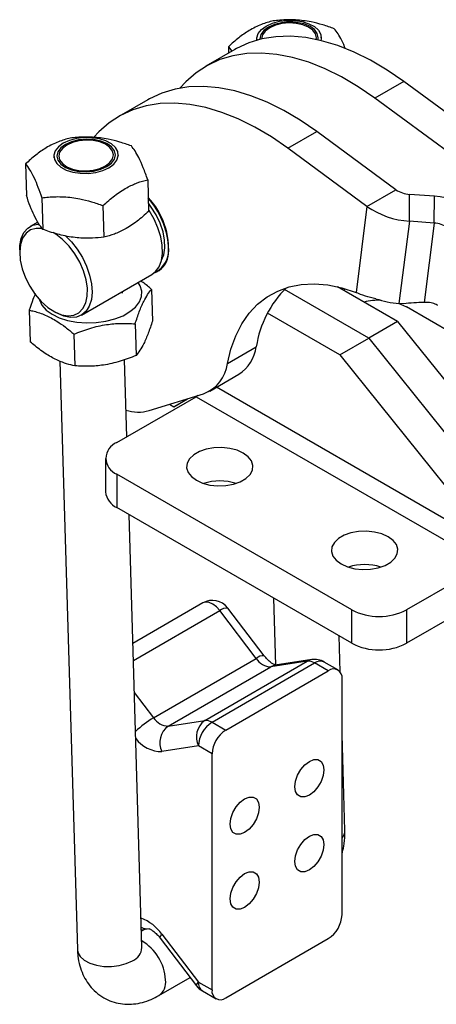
# Model space of a CAD drawing. Extents: x 64 to 609, y 23 to 424.
# Tile 7 of 8: x 447 to 511, y 258 to 410. Entities that reach past the tile are written whole.
import ezdxf

# ---------------------------------------------------------------- set-up
doc = ezdxf.new("R2010")
doc.units = 0
doc.header["$LTSCALE"] = 1.5
doc.layers.get('0').update_dxf_attribs({"linetype": 'CONTINUOUS'})

msp = doc.modelspace()

# ---------------------------------------------------------------- linework, layer by layer
at = {"color": 7, "linetype": 'CONTINUOUS'}
for p, q in [((483.4308, 407.4147), (483.4355, 407.2569)), ((493.433, 407.4894), (493.4264, 407.7118)), ((480.0095, 405.817), (475.5193, 403.2249)), ((479.027, 406.2548), (479.5433, 405.5478)), ((479.027, 406.2548), (479.0564, 405.2667)), ((506.2033, 400.8884), (501.7131, 398.2963)), ((518.4689, 391.88), (506.2033, 400.8884)), ((513.9787, 389.2879), (501.7131, 398.2963)), ((466.5391, 398.0407), (462.049, 395.4486)), ((488.2427, 390.52), (492.7329, 393.1121)), ((504.9985, 384.1037), (492.7329, 393.1121)), ((451.9646, 389.2497), (451.9712, 389.0272)), ((461.9668, 389.3243), (461.9602, 389.5467)), ((500.5084, 381.5116), (488.2427, 390.52)), ((447.5607, 388.0897), (447.7064, 383.1875)), ((466.5145, 385.6454), (466.6602, 380.7432)), ((500.5084, 381.5116), (504.9985, 384.1037)), ((507.0771, 379.2273), (507.1061, 383.3708)), ((510.9532, 383.08), (507.1061, 383.3708)), ((510.9242, 378.9366), (510.9532, 383.08)), ((450.0974, 382.8611), (450.2431, 377.9588)), ((459.5742, 381.6389), (459.7199, 376.7367)), ((500.5084, 381.5116), (498.8235, 368.1879)), ((449.4653, 379.0866), (448.3101, 378.4197)), ((507.0771, 379.2273), (505.465, 366.479)), ((510.9242, 378.9366), (507.0771, 379.2273)), ((510.9242, 378.9366), (509.3676, 366.6279)), ((446.6659, 374.7855), (446.6659, 374.3773)), ((456.2469, 364.6711), (467.1717, 370.9779)), ((468.091, 371.5086), (468.6254, 371.8171)), ((462.5987, 368.063), (462.5907, 368.3333)), ((467.1052, 368.652), (467.2509, 363.7497)), ((500.7751, 361.088), (487.7164, 368.6266)), ((505.2652, 363.6801), (495.9616, 369.051)), ((497.0139, 368.4435), (497.0904, 368.7603)), ((506.1606, 366.4264), (505.465, 366.479)), ((448.1484, 365.4369), (448.2941, 360.5346)), ((451.9241, 365.2688), (452.2776, 365.0646)), ((452.4744, 364.955), (452.2776, 365.0646)), ((496.2849, 358.4959), (485.0796, 364.9646)), ((513.7671, 361.8308), (506.6333, 365.949)), ((464.5628, 363.3201), (464.7085, 358.4178)), ((505.2652, 363.6801), (500.7751, 361.088)), ((505.2652, 363.6801), (529.3314, 333.7419)), ((455.0844, 361.7125), (455.2301, 356.8103)), ((496.2849, 358.4959), (500.7751, 361.088)), ((500.7751, 361.088), (524.8413, 331.1498)), ((478.8626, 357.1798), (483.3528, 359.7719)), ((452.9076, 357.5225), (455.6169, 266.3668)), ((463.2602, 345.8086), (462.9049, 357.76)), ((496.2849, 358.4959), (520.3512, 328.5577)), ((476.1553, 352.9034), (480.6454, 355.4955)), ((466.7332, 349.8708), (475.1823, 352.4798)), ((461.732, 344.9265), (474.0357, 352.0292)), ((472.7107, 351.7166), (470.5673, 350.4792)), ((470.5673, 350.4792), (472.7092, 351.7161)), ((474.2934, 352.2053), (474.0357, 352.0292)), ((474.0357, 352.0292), (518.937, 326.1083)), ((469.9179, 350.8542), (470.5673, 350.4792)), ((459.9747, 342.4772), (459.9747, 337.2922)), ((498.148, 319.0055), (461.732, 340.028)), ((461.732, 340.028), (461.732, 334.843)), ((498.148, 313.8205), (461.732, 334.843)), ((465.6125, 266.6639), (463.6184, 333.754)), ((518.937, 326.1083), (506.6333, 319.0055)), ((486.0043, 320.8309), (486.3131, 310.4401)), ((518.937, 320.9232), (506.6333, 313.8205)), ((475.056, 320.0632), (464.2114, 313.8028)), ((483.3391, 311.4808), (477.6923, 318.8775)), ((484.5872, 311.8888), (478.9405, 319.2855)), ((498.148, 313.8205), (498.148, 319.0055)), ((506.6333, 319.0055), (506.6333, 313.8205)), ((496.3488, 309.3888), (496.1833, 314.9547)), ((467.4292, 302.2962), (483.3391, 311.4808)), ((491.9346, 311.2858), (486.2879, 310.4087)), ((469.702, 300.9841), (485.6119, 310.1687)), ((475.3488, 301.8612), (491.2587, 311.0458)), ((476.4852, 301.5864), (492.3951, 310.7709)), ((491.2587, 311.0458), (485.6119, 310.1687)), ((494.5164, 309.5463), (492.3951, 310.7709)), ((496.0163, 309.6949), (493.895, 310.9195)), ((478.6065, 300.3617), (494.5164, 309.5463)), ((496.6377, 271.7403), (496.6377, 308.3213)), ((469.702, 300.9841), (475.3488, 301.8612)), ((476.4852, 301.5864), (478.6065, 300.3617)), ((497.0787, 284.829), (496.6377, 299.6662)), ((474.3639, 297.9121), (468.7171, 297.035)), ((476.4852, 296.6875), (474.3639, 297.9121)), ((476.4852, 260.1065), (476.4852, 296.6875)), ((465.5305, 269.4222), (466.7532, 269.6121)), ((466.0221, 269.4986), (465.5366, 269.2183)), ((468.7171, 268.7278), (474.3639, 261.3311)), ((468.4539, 268.132), (474.1006, 260.7353)), ((478.6065, 258.8815), (494.5164, 268.0661)), ((468.237, 259.2305), (473.1043, 262.0404)), ((474.3639, 261.3311), (476.4852, 260.1065)), ((474.9853, 259.9576), (477.1066, 258.7329))]:
    msp.add_line(p, q, dxfattribs=at)
at = {"color": 8, "linetype": 'CONTINUOUS'}
for p, q in [((520.3512, 328.5577), (477.167, 353.4874)), ((464.2905, 311.1408), (477.6923, 318.8775)), ((464.4369, 306.2158), (467.4292, 302.2962))]:
    msp.add_line(p, q, dxfattribs=at)
at = {"color": 7, "linetype": 'CONTINUOUS', "flags": 128}
for points in [[(483.4433, 407.2591), (483.4394, 407.63), (483.6569, 408.2947), (484.1518, 408.917), (484.8953, 409.4606), (485.844, 409.8939), (486.943, 410.1918), (488.1284, 410.3369), (489.3311, 410.3208), (490.4815, 410.1445), (491.5125, 409.8181), (492.3643, 409.3607), (492.9874, 408.7989), (493.3455, 408.1652), (493.4179, 407.4966), (493.3615, 407.2147)], [(492.9224, 407.3175), (492.9632, 407.6555), (492.809, 408.3062), (492.3563, 408.9063), (491.636, 409.4149), (490.6971, 409.7972), (489.6036, 410.0274), (488.43, 410.0896), (487.2564, 409.9797), (486.1626, 409.705), (485.2232, 409.2845), (484.5023, 408.7466), (484.049, 408.1281), (483.8941, 407.4711), (483.8971, 407.3794)], [(492.6491, 407.3773), (492.6773, 407.6497), (492.5329, 408.2594), (492.1088, 408.8216), (491.4338, 409.2982), (490.5541, 409.6564), (489.5295, 409.8721), (488.4299, 409.9304), (487.3302, 409.8274), (486.3054, 409.57), (485.4253, 409.176), (484.7498, 408.672), (484.325, 408.0925), (484.1799, 407.4769), (484.1805, 407.437)], [(506.2033, 400.8884), (503.6435, 402.6446), (501.0726, 404.1622), (498.5081, 405.4309), (495.9675, 406.442), (493.4681, 407.1886), (491.0271, 407.6656), (488.661, 407.8698), (486.3861, 407.7997), (484.2178, 407.4559), (482.171, 406.8407), (480.2597, 405.9582), (480.0095, 405.817)], [(501.7131, 398.2963), (499.1534, 400.0525), (496.5825, 401.5701), (494.018, 402.8388), (491.4774, 403.8499), (488.978, 404.5965), (486.5369, 405.0735), (484.1709, 405.2777), (481.8959, 405.2076), (479.7277, 404.8638), (477.6809, 404.2486), (475.7696, 403.3661), (474.0068, 402.2225), (472.4046, 400.8254), (471.4922, 399.8308)], [(492.7329, 393.1121), (490.1731, 394.8683), (487.6022, 396.3859), (485.0377, 397.6546), (482.4971, 398.6657), (479.9977, 399.4123), (477.5567, 399.8893), (475.1906, 400.0935), (472.9157, 400.0234), (470.7474, 399.6796), (468.7007, 399.0644), (466.7894, 398.1819), (466.5391, 398.0407)], [(488.2427, 390.52), (485.683, 392.2762), (483.1121, 393.7938), (480.5476, 395.0625), (478.007, 396.0736), (475.5076, 396.8202), (473.0665, 397.2972), (470.7005, 397.5014), (468.4255, 397.4313), (466.2573, 397.0875), (464.2105, 396.4723), (462.2992, 395.5898), (460.5364, 394.4462), (458.9342, 393.0491), (458.1757, 392.2343)], [(460.4958, 387.5009), (461.2392, 388.0445), (461.7341, 388.6667), (461.9517, 389.3315), (461.8793, 390.0001), (461.5211, 390.6338), (460.898, 391.1956), (460.0462, 391.653), (459.0152, 391.9794), (457.8649, 392.1557), (456.6621, 392.1718), (455.4768, 392.0267), (454.3778, 391.7288), (453.429, 391.2955), (452.6856, 390.7519), (452.1907, 390.1297), (451.9731, 389.4649), (452.0455, 388.7963), (452.4037, 388.1626), (453.0267, 387.6008), (453.8785, 387.1434), (454.9096, 386.817), (456.0599, 386.6407), (457.2627, 386.6246), (458.448, 386.7697), (459.547, 387.0676), (460.4958, 387.5009)], [(455.7874, 386.9341), (456.961, 386.8719), (458.1347, 386.9818), (459.2285, 387.2564), (460.1678, 387.677), (460.8887, 388.2149), (461.342, 388.8334), (461.4969, 389.4904), (461.3428, 390.1411), (460.8901, 390.7412), (460.1698, 391.2498), (459.2308, 391.6322), (458.1373, 391.8623), (456.9638, 391.9245), (455.7901, 391.8146), (454.6963, 391.54), (453.757, 391.1194), (453.0361, 390.5815), (452.5827, 389.963), (452.4279, 389.306), (452.582, 388.6553), (453.0347, 388.0552), (453.755, 387.5466), (454.6939, 387.1642), (455.7874, 386.9341)], [(455.8615, 387.0894), (456.9611, 387.0311), (458.0608, 387.1341), (459.0856, 387.3914), (459.9658, 387.7855), (460.6412, 388.2895), (461.066, 388.869), (461.2111, 389.4846), (461.0667, 390.0943), (460.6425, 390.6566), (459.9676, 391.1331), (459.0879, 391.4914), (458.0633, 391.707), (456.9637, 391.7653), (455.864, 391.6623), (454.8392, 391.405), (453.959, 391.0109), (453.2835, 390.5069), (452.8588, 389.9274), (452.7137, 389.3118), (452.8581, 388.7021), (453.2823, 388.1398), (453.9572, 387.6633), (454.8369, 387.3051), (455.8615, 387.0894)], [(468.6615, 373.1909), (468.9964, 374.0169), (469.1672, 375.083), (469.1315, 376.2842), (468.8907, 377.5713), (468.4548, 378.8916), (467.8414, 380.1911), (467.0758, 381.4166), (466.6224, 382.0144)], [(467.1717, 370.9779), (467.7336, 371.4107), (468.2788, 372.1551), (468.6405, 373.1055), (468.8058, 374.2274), (468.7685, 375.4803), (468.5302, 376.8189), (468.0993, 378.1949), (467.4914, 379.5585), (466.7286, 380.8605), (466.6533, 380.9728)], [(446.6659, 374.7855), (446.6985, 375.4646), (446.9137, 376.5472), (447.3228, 377.449), (447.9111, 378.1375), (448.6571, 378.5877), (449.5341, 378.7834), (449.6512, 378.7895)], [(450.2108, 378.0722), (450.1764, 378.0782), (449.2138, 378.1103), (448.3622, 377.8652), (447.6564, 377.353), (447.1254, 376.5947), (446.7908, 375.6213), (446.6665, 374.4727), (446.7575, 373.1959), (447.06, 371.8431), (447.5617, 370.4699), (448.242, 369.1323), (449.0731, 367.8851), (450.0209, 366.7794), (451.0467, 365.8605), (452.1085, 365.166)], [(452.1085, 365.166), (453.1628, 364.7243), (454.1663, 364.5535), (455.0781, 364.6606), (455.8609, 365.0412), (456.4824, 365.6797), (456.9174, 366.5501), (457.1481, 367.6165), (457.1648, 368.8355), (456.9671, 370.157), (456.5629, 371.5271), (455.9689, 372.8895), (455.2093, 374.1885), (454.3152, 375.371), (453.3233, 376.3885), (452.2741, 377.1994), (451.8355, 377.4651)], [(453.7593, 376.9422), (454.6747, 376.0231), (455.592, 374.864), (456.3894, 373.5849), (457.0383, 372.2322), (457.5152, 370.8546), (457.8028, 369.502), (457.8907, 368.2233), (457.7758, 367.0646), (457.4622, 366.0679), (456.9613, 365.2691), (456.2911, 364.6972), (455.4759, 364.3728), (454.5451, 364.3076), (453.5324, 364.5041), (452.4744, 364.955)], [(449.677, 367.1488), (449.7137, 367.0152), (450.1068, 366.205), (450.7707, 365.4566), (451.6815, 364.797), (452.8062, 364.25), (454.1042, 363.8356), (455.5286, 363.5685), (457.028, 363.4585), (458.548, 363.5096), (460.0338, 363.7199), (461.4316, 364.0817), (462.691, 364.5821), (463.7665, 365.203), (464.619, 365.9218), (465.218, 366.7127), (465.5416, 367.5469), (465.5783, 368.3945), (465.3266, 369.2247), (465.0172, 369.7341)], [(478.8626, 357.1798), (479.4129, 359.4176), (480.1646, 361.4698), (481.1113, 363.319), (482.2449, 364.9495), (483.5558, 366.3474), (485.0329, 367.501), (486.6636, 368.4003), (488.4341, 369.0378), (490.3294, 369.408), (492.3334, 369.5078), (494.429, 369.3364), (496.5985, 368.8951), (498.8235, 368.1879)], [(505.4472, 366.4803), (505.7241, 366.3797), (506.6333, 365.949)], [(474.0534, 339.0789), (475.0307, 338.6369), (476.1628, 338.3428), (477.384, 338.2136), (478.6233, 338.2569), (479.8086, 338.4701), (480.8711, 338.8409), (481.749, 339.3477), (482.3913, 339.961), (482.7606, 340.6453), (482.8356, 341.3607), (482.6118, 342.0657), (482.1022, 342.7193), (481.3366, 343.2834), (480.3593, 343.7255), (479.2271, 344.0196), (478.0059, 344.1488), (476.7667, 344.1055), (475.5813, 343.8923), (474.5189, 343.5215), (473.641, 343.0147), (472.9987, 342.4014), (472.6293, 341.7171), (472.5544, 341.0017), (472.7782, 340.2967), (473.2877, 339.6431), (474.0534, 339.0789)], [(496.504, 326.1185), (497.4813, 325.6765), (498.6135, 325.3823), (499.8347, 325.2531), (501.0739, 325.2964), (502.2592, 325.5096), (503.3217, 325.8804), (504.1996, 326.3872), (504.8419, 327.0005), (505.2113, 327.6848), (505.2862, 328.4002), (505.0624, 329.1052), (504.5529, 329.7588), (503.7872, 330.323), (502.8099, 330.765), (501.6777, 331.0591), (500.4566, 331.1883), (499.2173, 331.145), (498.032, 330.9318), (496.9695, 330.561), (496.0916, 330.0542), (495.4493, 329.4409), (495.08, 328.7566), (495.005, 328.0412), (495.2288, 327.3362), (495.7383, 326.6827), (496.504, 326.1185)], [(489.3192, 291.6033), (489.4299, 292.4747), (489.7513, 293.3887), (490.2519, 294.2557), (490.8827, 294.991), (491.5819, 295.5225), (492.2812, 295.7983), (492.9119, 295.7913), (493.4125, 295.5022), (493.7339, 294.9593), (493.8447, 294.2158), (493.7339, 293.3445), (493.4125, 292.4305), (492.9119, 291.5635), (492.2812, 290.8282), (491.5819, 290.2967), (490.8827, 290.0209), (490.2519, 290.0279), (489.7513, 290.317), (489.4299, 290.8598), (489.3192, 291.6033)], [(479.2783, 285.8068), (479.389, 286.6782), (479.7104, 287.5922), (480.211, 288.4592), (480.8418, 289.1945), (481.541, 289.726), (482.2402, 290.0018), (482.871, 289.9948), (483.3716, 289.7057), (483.693, 289.1629), (483.8038, 288.4193), (483.693, 287.548), (483.3716, 286.634), (482.871, 285.767), (482.2402, 285.0317), (481.541, 284.5002), (480.8418, 284.2244), (480.211, 284.2314), (479.7104, 284.5205), (479.389, 285.0633), (479.2783, 285.8068)], [(489.3192, 280.0085), (489.4299, 280.8798), (489.7513, 281.7938), (490.2519, 282.6608), (490.8827, 283.3961), (491.5819, 283.9276), (492.2812, 284.2034), (492.9119, 284.1964), (493.4125, 283.9073), (493.7339, 283.3645), (493.8447, 282.621), (493.7339, 281.7496), (493.4125, 280.8356), (492.9119, 279.9686), (492.2812, 279.2333), (491.5819, 278.7018), (490.8827, 278.426), (490.2519, 278.433), (489.7513, 278.7221), (489.4299, 279.2649), (489.3192, 280.0085)], [(479.2783, 274.212), (479.389, 275.0833), (479.7104, 275.9973), (480.211, 276.8643), (480.8418, 277.5996), (481.541, 278.1311), (482.2402, 278.4069), (482.871, 278.3999), (483.3716, 278.1108), (483.693, 277.568), (483.8038, 276.8245), (483.693, 275.9531), (483.3716, 275.0392), (482.871, 274.1721), (482.2402, 273.4368), (481.541, 272.9053), (480.8418, 272.6295), (480.211, 272.6365), (479.7104, 272.9256), (479.389, 273.4685), (479.2783, 274.212)]]:
    msp.add_lwpolyline(points, dxfattribs=at)
at = {"color": 8, "linetype": 'CONTINUOUS', "flags": 128}
for points in [[(477.6923, 318.8775), (477.1794, 319.4466), (476.6223, 319.8752), (476.0605, 320.133), (475.5338, 320.2017), (475.0796, 320.0764), (475.056, 320.0632)], [(491.9346, 311.2858), (491.6944, 311.2324), (491.2587, 311.0458)], [(486.2879, 310.4087), (486.0476, 310.3553), (485.6119, 310.1687)], [(468.4539, 268.132), (468.4433, 268.1495), (468.4437, 268.2805), (468.5362, 268.4758), (468.7171, 268.7278)], [(455.6169, 266.3668), (455.6978, 265.9134), (456.0559, 265.2798), (456.679, 264.7179), (457.5308, 264.2605), (458.5619, 263.9342), (459.7122, 263.7578), (460.915, 263.7418), (462.1003, 263.8869), (463.1993, 264.1847), (464.1481, 264.6181)], [(474.1006, 260.7353), (474.09, 260.7528), (474.0905, 260.8838), (474.1829, 261.0791), (474.3639, 261.3311)]]:
    msp.add_lwpolyline(points, dxfattribs=at)
at = {"color": 7, "linetype": 'CONTINUOUS'}
for centre, radius, start, end in [((507.3598, 387.4971), 4.1342, 235.168084, 266.481766), ((510.1625, 370.2195), 12.8848, 55.168084, 86.481766), ((458.1661, 374.9612), 11.5729, 354.246902, 43.243286), ((457.3695, 374.4989), 12.393, 4.03484, 41.857103), ((507.8678, 392.0879), 12.8848, 235.168084, 266.481766), ((510.6705, 374.8102), 4.1342, 55.168084, 86.481766), ((466.0073, 374.717), 3.7815, 294.987696, 9.957321), ((466.5496, 374.2153), 3.1584, 287.577526, 352.465198), ((499.4645, 357.3111), 16.2986, 134.599048, 171.316302), ((502.3723, 357.0318), 9.9325, 87.9922, 103.508677), ((506.513, 380.5609), 14.1208, 250.960262, 265.743563), ((510.6421, 320.7175), 45.9281, 91.59014, 95.599657), ((509.601, 363.5401), 3.2224, 53.757971, 59.021122), ((477.2918, 360.6138), 6.1192, 303.233687, 352.091243), ((473.2237, 357.8045), 5.6735, 290.195605, 353.678383), ((465.0427, 355.99), 6.3484, 252.536575, 285.443139), ((462.6616, 342.4772), 2.6197, 110.783421, 249.216579), ((477.695, 330.5773), 8.3987, 72.533423, 107.466577), ((462.9774, 337.5916), 3.0176, 185.694799, 245.625342), ((500.1456, 317.6168), 8.3987, 72.533423, 107.466577), ((476.5559, 317.4651), 3, 37.358587, 119.997312), ((502.3907, 327.1938), 9.2221, 242.609672, 297.390328), ((502.3907, 322.0087), 9.2221, 242.609672, 297.390328), ((485.6694, 312.8928), 2.7247, 211.213852, 268.791524), ((492.3951, 308.3213), 3, 60.002688, 98.829275), ((491.4319, 309.2755), 1.7788, 57.215468, 95.589297), ((495.3445, 308.5311), 1.3101, 350.785963, 129.203285), ((469.7595, 303.7083), 2.7247, 211.213852, 268.791524), ((471.5775, 298.419), 3.1776, 126.172082, 205.820432), ((477.2242, 299.2961), 3.1776, 126.172082, 205.820432), ((478.9695, 297.7025), 4.6104, 122.605478, 177.394522), ((475.522, 300.0909), 1.7788, 57.215468, 95.589297), ((481.0908, 296.4779), 4.6104, 122.605478, 177.394522), ((492.0321, 271.9499), 4.6104, 302.605478, 357.394522), ((476.4852, 262.5557), 3, 217.358587, 240.002688), ((477.7784, 259.8967), 1.3101, 170.785963, 309.203285)]:
    msp.add_arc(centre, radius, start, end, dxfattribs=at)
at = {"color": 8, "linetype": 'CONTINUOUS'}
for centre, radius, start, end in [((478.7935, 317.622), 1.67, 84.949884, 131.25282), ((484.4402, 310.2253), 1.67, 84.949884, 131.25282), ((493.2739, 309.5443), 1.5089, 65.692881, 125.617577), ((474.9155, 289.59), 14.7477, 120.506021, 134.290284), ((468.7629, 302.1927), 5.1579, 217.100033, 269.491911), ((495.2481, 284.821), 1.8307, 319.385065, 0.248149), ((463.1038, 264.812), 6.8441, 34.899161, 69.714252), ((466.4616, 271.6349), 2.0437, 242.522363, 278.038001), ((461.7535, 261.2466), 7.5286, 3.17446, 59.444895), ((463.2396, 266.8153), 2.3777, 292.461591, 356.348104), ((466.7903, 261.2811), 2.5096, 305.212411, 8.764244), ((475.8339, 261.1688), 1.4789, 173.701152, 234.986667)]:
    msp.add_arc(centre, radius, start, end, dxfattribs=at)
at = {"color": 7, "linetype": 'CONTINUOUS'}
for points, knots in [([(495.4441, 409.0392), (494.8544, 409.2486), (493.6696, 409.6693), (491.6546, 410.1712), (489.4018, 410.4553), (487.4417, 410.4202), (486.3087, 410.2981), (485.9672, 410.2613)], [0, 0, 0, 0, 0.18896428, 0.37968236, 0.63081991, 0.88874253, 1, 1, 1, 1]), ([(485.9672, 410.2613), (485.3594, 410.0957), (484.1307, 409.7607), (482.3224, 408.8538), (480.6035, 407.6604), (479.5557, 406.7262), (479.027, 406.2548)], [0, 0, 0, 0, 0.26460494, 0.53494775, 0.76534313, 1, 1, 1, 1]), ([(497.1905, 405.9113), (496.9943, 406.3752), (496.5992, 407.3095), (496.011, 408.3229), (495.6342, 408.799), (495.4441, 409.0392)], [0, 0, 0, 0, 0.328155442, 0.660999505, 1, 1, 1, 1]), ([(454.501, 392.0962), (453.8932, 391.9306), (452.6645, 391.5956), (450.8562, 390.6887), (449.1372, 389.4953), (448.0894, 388.5611), (447.5607, 388.0897)], [0, 0, 0, 0, 0.26460494, 0.53494775, 0.76534313, 1, 1, 1, 1]), ([(463.9778, 390.8741), (463.3881, 391.0835), (462.2033, 391.5042), (460.1884, 392.0061), (457.9355, 392.2902), (455.9755, 392.2551), (454.8424, 392.133), (454.501, 392.0962)], [0, 0, 0, 0, 0.18896428, 0.37968236, 0.63081991, 0.88874253, 1, 1, 1, 1]), ([(466.5145, 385.6454), (466.2889, 386.2813), (465.8328, 387.5669), (465.1694, 389.0608), (464.5448, 390.1626), (464.168, 390.6355), (463.9778, 390.8741)], [0, 0, 0, 0, 0.26460494, 0.53494775, 0.76534313, 1, 1, 1, 1]), ([(447.5607, 388.0897), (447.7755, 387.818), (448.2097, 387.2686), (448.8651, 386.0439), (449.5014, 384.5468), (449.8975, 383.4264), (450.0974, 382.8611)], [0, 0, 0, 0, 0.26460494, 0.53494775, 0.76534313, 1, 1, 1, 1]), ([(459.5742, 381.6389), (460.1712, 382.1687), (461.378, 383.2398), (463.1783, 384.4161), (464.909, 385.2142), (465.9761, 385.5008), (466.5145, 385.6454)], [0, 0, 0, 0, 0.26460494, 0.53494775, 0.76534313, 1, 1, 1, 1]), ([(450.2431, 377.9588), (450.0283, 378.2306), (449.5942, 378.78), (448.9387, 380.0047), (448.3024, 381.5017), (447.9063, 382.6221), (447.7064, 383.1875)], [0, 0, 0, 0, 0.26460494, 0.53494775, 0.76534313, 1, 1, 1, 1]), ([(450.0974, 382.8611), (450.4389, 382.8979), (451.5522, 383.0179), (453.511, 383.0558), (455.7581, 382.7769), (457.7936, 382.2709), (458.9785, 381.8504), (459.5742, 381.6389)], [0, 0, 0, 0, 0.111257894, 0.362750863, 0.62031534, 0.809114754, 1, 1, 1, 1]), ([(466.6602, 380.7432), (466.0632, 380.2134), (464.8564, 379.1423), (463.0561, 377.966), (461.3254, 377.168), (460.2583, 376.8813), (459.7199, 376.7367)], [0, 0, 0, 0, 0.264604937, 0.534947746, 0.765343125, 1, 1, 1, 1]), ([(459.7199, 376.7367), (459.1382, 376.6784), (457.9694, 376.5612), (455.9689, 376.5771), (453.7156, 376.8742), (451.7384, 377.4169), (450.5894, 377.8333), (450.2431, 377.9588)], [0, 0, 0, 0, 0.18896428, 0.37968236, 0.63081991, 0.88874253, 1, 1, 1, 1]), ([(467.1052, 368.652), (466.6736, 369.0253), (466.1217, 369.5026), (465.5566, 369.8899), (465.4334, 369.9744)], [0, 0, 0, 0, 0.78196862, 1, 1, 1, 1]), ([(449.0888, 367.9997), (448.9667, 367.7126), (448.6444, 366.9548), (448.3384, 366.0184), (448.1484, 365.4369)], [0, 0, 0, 0, 0.37893477, 1, 1, 1, 1]), ([(464.5628, 363.3201), (464.778, 363.9649), (465.2132, 365.2686), (465.8702, 366.7894), (466.5079, 367.9169), (466.9049, 368.4054), (467.1052, 368.652)], [0, 0, 0, 0, 0.26460494, 0.53494775, 0.76534313, 1, 1, 1, 1]), ([(511.2597, 366.3029), (511.0033, 366.4187), (510.4308, 366.6772), (509.7458, 366.6454), (509.3676, 366.6279)], [0, 0, 0, 0, 0.44784098, 1, 1, 1, 1]), ([(448.1484, 365.4369), (448.3976, 365.3829), (449.2104, 365.2068), (450.6417, 364.7253), (452.2862, 363.8529), (453.7779, 362.8115), (454.6473, 362.0802), (455.0844, 361.7125)], [0, 0, 0, 0, 0.11125789, 0.36275086, 0.62031534, 0.80911475, 1, 1, 1, 1]), ([(455.0844, 361.7125), (455.9016, 362.0341), (457.5538, 362.6842), (460.014, 363.2368), (462.3755, 363.4387), (463.8292, 363.3598), (464.5628, 363.3201)], [0, 0, 0, 0, 0.26460494, 0.53494775, 0.76534313, 1, 1, 1, 1]), ([(467.2509, 363.7497), (467.0356, 363.1049), (466.6005, 361.8012), (465.9435, 360.2804), (465.3058, 359.1529), (464.9088, 358.6643), (464.7085, 358.4178)], [0, 0, 0, 0, 0.26460494, 0.53494775, 0.76534313, 1, 1, 1, 1]), ([(455.2301, 356.8103), (454.8054, 356.9066), (453.9521, 357.1001), (452.4899, 357.6462), (450.8407, 358.5381), (449.3913, 359.6006), (448.5482, 360.3183), (448.2941, 360.5346)], [0, 0, 0, 0, 0.18896428, 0.37968236, 0.63081991, 0.88874253, 1, 1, 1, 1]), ([(464.7085, 358.4178), (463.8912, 358.0962), (462.239, 357.4461), (459.7788, 356.8935), (457.4174, 356.6916), (455.9636, 356.7705), (455.2301, 356.8103)], [0, 0, 0, 0, 0.26460494, 0.53494775, 0.76534313, 1, 1, 1, 1]), ([(486.3684, 310.4187), (486.3719, 310.418), (486.3813, 310.4159), (486.1422, 310.4885), (485.7287, 310.7334), (485.2185, 311.1545), (484.8279, 311.5788), (484.6236, 311.8419), (484.5872, 311.8888)], [0, 0, 0, 0, 0.12094869, 0.32704516, 0.53041537, 0.74018083, 0.95371805, 1, 1, 1, 1]), ([(496.6377, 281.1789), (496.7364, 281.5759), (496.9803, 282.557), (497.0889, 283.7817), (497.081, 284.5934), (497.0787, 284.829)], [0, 0, 0, 0, 0.32544843, 0.80425767, 1, 1, 1, 1]), ([(466.6729, 269.602), (466.6695, 269.6027), (466.6603, 269.6047), (466.899, 269.5322), (467.3123, 269.2874), (467.8226, 268.8662), (468.2132, 268.442), (468.4175, 268.1789), (468.4539, 268.132)], [0, 0, 0, 0, 0.11929164, 0.3257766, 0.52953018, 0.73969106, 0.9536308, 1, 1, 1, 1]), ([(455.6169, 266.3668), (455.6361, 266.0238), (455.6838, 265.1729), (455.9444, 263.8729), (456.4282, 262.5159), (457.1012, 261.2995), (457.9763, 260.2005), (459.0496, 259.2668), (460.2931, 258.5499), (461.6114, 258.0902), (462.9679, 257.8775), (464.3398, 257.8978), (465.7124, 258.1461), (467.0254, 258.5853), (467.8455, 259.022), (468.237, 259.2305)], [0, 0, 0, 0, 0.05673447, 0.1407354, 0.22137028, 0.29911292, 0.37479219, 0.45758132, 0.53739072, 0.61501997, 0.69146196, 0.76799029, 0.84591703, 0.9264468, 1, 1, 1, 1]), ([(465.6233, 266.5322), (465.6214, 266.5362), (465.6187, 266.5418), (465.6138, 266.6375), (465.6125, 266.6639)], [0, 0, 0, 0, 0.72412002, 1, 1, 1, 1])]:
    msp.add_open_spline(points, degree=3, knots=knots, dxfattribs=at)
msp.add_open_spline([(501.9065, 367.2126), (501.3426, 367.3301), (500.2149, 367.5653), (499.2873, 367.9803), (498.8235, 368.1879)], degree=3, dxfattribs=at)

doc.saveas('drawing.dxf')
